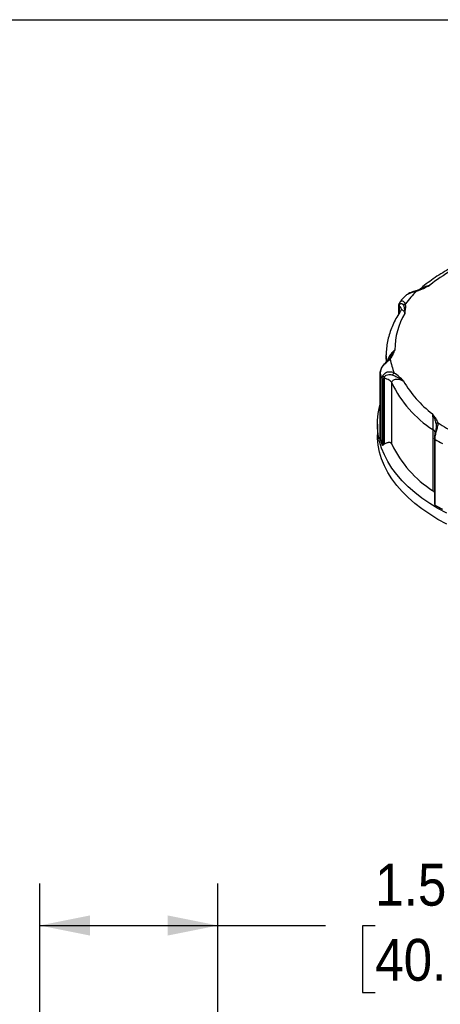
# Model space of a CAD drawing. Header units: inches. Extents: x 0 to 33, y 0 to 25.5.
# Tile 14 of 18: x 22 to 25.8, y 16.7 to 25.5. Entities that reach past the tile are written whole.
import ezdxf

# ---------------------------------------------------------------- set-up
doc = ezdxf.new("R2010")
doc.units = ezdxf.units.IN
doc.header["$LTSCALE"] = 3
doc.header["$MEASUREMENT"] = 0
doc.linetypes.add('SLD-Solid', pattern=[0])
doc.layers.add('DIMENSIONS', color=140, linetype='SLD-Solid', lineweight=25)
doc.layers.add('SLD-DEFPOINTS', color=7, linetype='Continuous')
doc.styles.add('SLDTEXTSTYLE0', font='GOTHIC.TTF', dxfattribs={"width": 0.913})
doc.dimstyles.new('SLDDIMSTYLE4', dxfattribs={"dimtxt": 0.375, "dimasz": 0.45, "dimexe": 0, "dimexo": 0.0625, "dimgap": 0.09375, "dimtad": 0, "dimtih": 1, "dimtoh": 1, "dimrnd": 1e-09, "dimzin": 12, "dimdsep": 46, "dimtxsty": 'SLDTEXTSTYLE0', "dimsah": 1, "dimcen": 0.09, "dimadec": 0, "dimazin": 3, "dimtfac": 1, "dimtofl": 0, "dimtmove": 0, "dimatfit": 3, "dimfxl": 0, "dimfrac": 2, "dimtolj": 1, "dimtzin": 12, "dimarcsym": 0})

# ---------------------------------------------------------------- blocks, each defined once
blk = doc.blocks.new('Block2')
at = {"color": 7, "linetype": 'SLD-Solid', "lineweight": 18}
blk.add_line((33.0003, 25.5003), (0.0003, 25.5003), dxfattribs=at)
blk = doc.blocks.new('_D_10')
at = {"layer": 'DIMENSIONS'}
for p, q in [((22.1911, 14.9543), (22.1911, 17.7802)), ((23.7856, 13.5114), (23.7856, 17.7802)), ((22.1911, 17.4052), (23.7856, 17.4052)), ((23.7856, 17.4052), (24.7489, 17.4052)), ((25.1921, 17.4024), (25.0778, 17.4024)), ((25.0778, 17.4024), (25.0778, 16.8071)), ((26.1619, 17.4024), (26.2761, 17.4024)), ((26.2761, 17.4024), (26.2761, 16.8071)), ((25.0778, 16.8071), (25.1921, 16.8071)), ((26.2761, 16.8071), (26.1619, 16.8071))]:
    blk.add_line(p, q, dxfattribs=at)
for points in [[(22.1911, 17.4052), (22.6411, 17.3152), (22.6411, 17.4952)], [(23.7856, 17.4052), (23.3356, 17.4952), (23.3356, 17.3152)]]:
    blk.add_solid(points, dxfattribs=at)
at = {"layer": 'DIMENSIONS', "char_height": 0.375, "attachment_point": 1, "style": 'SLDTEXTSTYLE0'}
for s, insert in [('1.59', (25.1921, 17.9575)), ('40.5', (25.1921, 17.2861))]:
    blk.add_mtext(s, dxfattribs=dict(at, insert=insert))

msp = doc.modelspace()

# ---------------------------------------------------------------- linework, layer by layer
at = {"color": 7, "linetype": 'SLD-Solid'}
msp.add_line((0.0003, 25.5003), (33.0003, 25.5003), dxfattribs=at)
for p, q in [((25.6037, 23.0952), (25.5573, 23.0772)), ((25.413, 22.9755), (25.405, 22.964)), ((25.4149, 22.9765), (25.4121, 22.9737)), ((25.4718, 23.0404), (25.4668, 23.0368)), ((25.399, 22.9349), (25.399, 22.8645)), ((25.4032, 22.8715), (25.4032, 22.9279)), ((25.4077, 22.9406), (25.4077, 22.8791)), ((25.29, 22.4977), (25.29, 22.504)), ((25.29, 22.4977), (25.29, 22.4415)), ((25.3217, 22.4773), (25.3145, 22.4666)), ((25.2368, 22.3437), (25.2368, 21.7569)), ((25.237, 21.7555), (25.237, 22.3422)), ((25.2517, 22.2888), (25.2517, 21.7021)), ((25.2656, 21.7021), (25.2656, 22.2799)), ((25.2727, 22.2948), (25.2727, 21.7063)), ((25.3411, 21.7072), (25.3411, 22.2538)), ((25.2113, 21.8869), (25.2113, 21.7905)), ((25.7085, 21.8376), (25.7085, 21.2911)), ((25.7221, 21.7575), (25.7221, 21.1753)), ((25.7275, 21.163), (25.7275, 21.7497))]:
    msp.add_line(p, q)
at = {"flags": 128}
for points in [[(25.2923, 22.4457), (25.2902, 22.4817), (25.29, 22.4977)], [(25.8315, 21.0889), (25.7532, 21.1316), (25.6794, 21.1768), (25.6102, 21.2244), (25.5459, 21.2742), (25.4867, 21.3261), (25.4329, 21.38), (25.3846, 21.4355), (25.342, 21.4925), (25.3052, 21.5509), (25.2743, 21.6105), (25.2495, 21.6709), (25.2308, 21.7321), (25.2183, 21.7938), (25.212, 21.8559), (25.212, 21.918), (25.2183, 21.98), (25.2308, 22.0417), (25.2368, 22.064)], [(25.8315, 20.9925), (25.7532, 21.0351), (25.6794, 21.0803), (25.6102, 21.1279), (25.5459, 21.1778), (25.4867, 21.2297), (25.4329, 21.2835), (25.3846, 21.339), (25.342, 21.3961), (25.3052, 21.4545), (25.2743, 21.514), (25.2495, 21.5745), (25.2308, 21.6357), (25.2183, 21.6974), (25.212, 21.7594), (25.2113, 21.7905)]]:
    msp.add_lwpolyline(points, dxfattribs=at)
for centre, radius, start, end in [((26.6683, 21.8806), 1.5905, 111.57549, 128.41913), ((26.2412, 22.3746), 0.9748, 134.10959, 143.0259), ((25.9833, 22.5564), 0.6145, 148.72555, 180.59018), ((25.9438, 22.5695), 0.625, 189.34445, 201.33982), ((25.8795, 22.4897), 0.6592, 192.93383, 197.75044), ((26.2711, 22.7392), 0.9491, 209.53108, 233.33343), ((26.2414, 22.6781), 0.9952, 205.23947, 237.62503), ((26.6518, 23.272), 1.6417, 236.85398, 243.1514), ((25.8795, 21.9031), 0.6592, 192.93383, 197.75044), ((26.6279, 23.233), 1.7352, 238.73956, 241.26582), ((26.2414, 22.1316), 0.9952, 205.23947, 237.62503), ((26.6279, 22.6463), 1.7352, 238.73956, 241.26582)]:
    msp.add_arc(centre, radius, start, end)
for points, knots in [([(26.1129, 23.3913), (26.1095, 23.3901), (26.0781, 23.3786), (26.0205, 23.3549), (25.9417, 23.3192), (25.8665, 23.2808), (25.7949, 23.2398), (25.7272, 23.1965), (25.6637, 23.1507), (25.619, 23.1151), (25.5963, 23.0946), (25.5919, 23.0906)], [0, 0, 0, 0, 0.016295, 0.151953, 0.287714, 0.423573, 0.559519, 0.695531, 0.831576, 0.967584, 1, 1, 1, 1]), ([(25.4762, 23.0438), (25.4845, 23.0487), (25.5016, 23.0589), (25.5327, 23.0677), (25.5528, 23.0723), (25.5627, 23.0745)], [0, 0, 0, 0, 0.326353, 0.670302, 1, 1, 1, 1]), ([(25.5573, 23.0773), (25.5502, 23.0753), (25.5356, 23.071), (25.512, 23.0631), (25.4911, 23.0546), (25.4806, 23.0467), (25.4768, 23.0438)], [0, 0, 0, 0, 0.262213, 0.538683, 0.832337, 1, 1, 1, 1]), ([(25.5627, 23.0745), (25.5611, 23.0762), (25.5585, 23.0779), (25.5564, 23.0772), (25.5556, 23.0764)], [0.25, 0.25, 0.25, 0.25, 0.6785714, 1, 1, 1, 1]), ([(25.5627, 23.0745), (25.5846, 23.0811), (25.6046, 23.0898), (25.6429, 23.1078), (25.6613, 23.1174), (25.68, 23.1267)], [0, 0, 0, 0, 0.5, 0.5, 1, 1, 1, 1]), ([(25.68, 23.1267), (25.6634, 23.1222), (25.6342, 23.1141), (25.605, 23.1002), (25.5944, 23.0916), (25.5943, 23.0915)], [0, 0, 0, 0, 0.5630533, 0.994728, 1, 1, 1, 1]), ([(25.68, 23.1267), (25.6591, 23.1184), (25.6329, 23.108), (25.6056, 23.0962), (25.6001, 23.0938)], [0, 0, 0, 0, 0.796443, 1, 1, 1, 1]), ([(25.4624, 23.0323), (25.447, 23.0161), (25.4291, 22.9971), (25.4135, 22.9772), (25.4112, 22.9744)], [0, 0, 0, 0, 0.85514, 1, 1, 1, 1]), ([(25.4624, 22.9609), (25.4592, 22.9663), (25.4528, 22.9775), (25.4374, 22.9856), (25.423, 22.9859), (25.4169, 22.9788), (25.4149, 22.9765)], [0, 0, 0, 0, 0.2765322, 0.5650063, 0.8612619, 1, 1, 1, 1]), ([(25.4633, 23.0314), (25.4662, 23.0356), (25.4696, 23.0404), (25.4754, 23.0434), (25.4762, 23.0438)], [0, 0, 0, 0, 0.871359, 1, 1, 1, 1]), ([(25.4255, 22.9058), (25.4208, 22.899), (25.4033, 22.8737), (25.3769, 22.829), (25.3484, 22.7715), (25.3255, 22.713), (25.3081, 22.6539), (25.2965, 22.5945), (25.2906, 22.5446), (25.2907, 22.5147), (25.2907, 22.5046)], [0, 0, 0, 0, 0.054776, 0.202214, 0.349009, 0.494899, 0.639868, 0.783985, 0.927407, 1, 1, 1, 1]), ([(25.405, 22.964), (25.4033, 22.9597), (25.3998, 22.951), (25.3993, 22.9399), (25.3991, 22.9343)], [0, 0, 0, 0, 0.503495, 1, 1, 1, 1]), ([(25.3992, 22.9343), (25.3992, 22.9341), (25.3991, 22.9328), (25.4003, 22.9305), (25.4022, 22.9288), (25.4032, 22.9279)], [0, 0, 0, 0, 0.094727, 0.547363, 1, 1, 1, 1]), ([(25.4052, 22.964), (25.4049, 22.9628), (25.4044, 22.9601), (25.4054, 22.9555), (25.4072, 22.9524), (25.4081, 22.9509)], [0, 0, 0, 0, 0.280583, 0.640126, 1, 1, 1, 1]), ([(25.4277, 22.9092), (25.4278, 22.9106), (25.428, 22.917), (25.4218, 22.9281), (25.4124, 22.9364), (25.4077, 22.9406)], [0, 0, 0, 0, 0.125404, 0.562702, 1, 1, 1, 1]), ([(25.4081, 22.9509), (25.4107, 22.9569), (25.4181, 22.9653), (25.4334, 22.9659), (25.4415, 22.9564), (25.4444, 22.9495)], [0, 0, 0, 0, 0.082042, 0.164084, 0.287147, 0.287147, 0.287147, 0.287147]), ([(25.4283, 22.9097), (25.4283, 22.9098), (25.4282, 22.9115), (25.4267, 22.9086), (25.4253, 22.9058)], [0, 0, 0, 0, 0.054496, 1, 1, 1, 1]), ([(25.4257, 22.9057), (25.4264, 22.9068), (25.4286, 22.9099), (25.4347, 22.9092), (25.4447, 22.9004), (25.4533, 22.8844), (25.4581, 22.8754)], [0, 0, 0, 0, 0.095757, 0.26525, 0.58423, 1, 1, 1, 1]), ([(25.4444, 22.9495), (25.4457, 22.9521), (25.4505, 22.9577), (25.458, 22.9605), (25.4624, 22.9609)], [0, 0, 0, 0, 0.428571, 1, 1, 1, 1]), ([(25.4444, 22.9495), (25.4462, 22.9454), (25.4491, 22.9368), (25.4538, 22.9141), (25.4561, 22.893), (25.4581, 22.8756), (25.4581, 22.8755), (25.4581, 22.8754)], [-0.0016885, -0.0016885, -0.0016885, -0.0016885, 0.0733065, 0.1483014, 0.3732861, 0.3732861, 0.3749746, 0.3749746, 0.3749746, 0.3749746]), ([(25.4581, 22.8754), (25.4603, 22.8896), (25.4628, 22.9038), (25.4656, 22.9324), (25.466, 22.9468), (25.4624, 22.9609)], [0, 0, 0, 0, 0.5, 0.5, 1, 1, 1, 1]), ([(25.3689, 22.55), (25.3598, 22.5415), (25.3425, 22.525), (25.3217, 22.4967), (25.3086, 22.4726), (25.3025, 22.4596), (25.3006, 22.4529), (25.3004, 22.4522)], [0, 0, 0, 0, 0.359605, 0.690426, 0.844763, 0.981654, 1, 1, 1, 1]), ([(25.3689, 22.55), (25.3599, 22.5361), (25.3449, 22.5125), (25.3269, 22.4863), (25.3196, 22.4756)], [0, 0, 0, 0, 0.594237, 1, 1, 1, 1]), ([(25.3272, 22.468), (25.3381, 22.4808), (25.3455, 22.4945), (25.3581, 22.5222), (25.3633, 22.5361), (25.3689, 22.55)], [0, 0, 0, 0, 0.5, 0.5, 1, 1, 1, 1]), ([(25.2453, 22.3782), (25.2505, 22.3897), (25.2652, 22.4121), (25.2975, 22.4438), (25.3179, 22.4595), (25.3272, 22.468)], [-0.2873707, -0.2873707, -0.2873707, -0.2873707, -0.2052648, -0.1231589, 0, 0, 0, 0]), ([(25.3145, 22.4667), (25.3096, 22.4615), (25.2995, 22.451), (25.2802, 22.432), (25.2597, 22.4087), (25.2502, 22.3905), (25.2453, 22.3812)], [0, 0, 0, 0, 0.233206, 0.476283, 0.732195, 1, 1, 1, 1]), ([(25.3272, 22.468), (25.3254, 22.4683), (25.322, 22.469), (25.3175, 22.4684), (25.3152, 22.467), (25.3142, 22.4664)], [0, 0, 0, 0, 0.353101, 0.705855, 1, 1, 1, 1]), ([(25.2453, 22.3812), (25.2431, 22.3753), (25.2385, 22.3634), (25.2377, 22.3518), (25.2373, 22.346)], [0, 0, 0, 0, 0.4971, 1, 1, 1, 1]), ([(25.2453, 22.3782), (25.245, 22.3789), (25.2445, 22.3801), (25.2452, 22.3808), (25.2455, 22.3811)], [0, 0, 0, 0, 0.62325, 1, 1, 1, 1]), ([(25.3617, 22.342), (25.3484, 22.3484), (25.3217, 22.3552), (25.2834, 22.3452), (25.2668, 22.3301), (25.261, 22.321)], [0, 0, 0, 0, 0.123063, 0.205105, 0.287147, 0.287147, 0.287147, 0.287147]), ([(25.237, 22.3422), (25.2368, 22.3433), (25.2366, 22.3446), (25.2373, 22.3458), (25.2374, 22.346)], [0, 0, 0, 0, 0.818813, 1, 1, 1, 1]), ([(25.2517, 22.2888), (25.2522, 22.287), (25.2553, 22.2831), (25.2616, 22.2806), (25.2656, 22.2799)], [0, 0, 0, 0, 0.428571, 1, 1, 1, 1]), ([(25.261, 22.321), (25.2614, 22.3179), (25.2645, 22.3119), (25.2704, 22.307), (25.2732, 22.3053)], [0, 0, 0, 0, 0.571429, 1, 1, 1, 1]), ([(25.3411, 22.2538), (25.337, 22.2634), (25.3284, 22.2724), (25.3045, 22.2868), (25.2892, 22.2921), (25.2727, 22.2948)], [0, 0, 0, 0, 0.5, 0.5, 1, 1, 1, 1]), ([(25.2732, 22.3053), (25.2773, 22.3125), (25.2891, 22.3245), (25.3172, 22.3332), (25.3378, 22.3292), (25.3487, 22.3249)], [0, 0, 0, 0, 0.082042, 0.164084, 0.287147, 0.287147, 0.287147, 0.287147]), ([(25.3411, 22.2538), (25.3411, 22.2642), (25.3494, 22.2815), (25.3862, 22.2916), (25.4228, 22.2818), (25.4453, 22.2714)], [-3.8643166, -3.8643166, -3.8643166, -3.8643166, -3.6454557, -3.4265947, -3.0983033, -3.0983033, -3.0983033, -3.0983033]), ([(25.3487, 22.3249), (25.3497, 22.3279), (25.3531, 22.335), (25.3586, 22.3403), (25.3617, 22.342)], [0, 0, 0, 0, 0.428571, 1, 1, 1, 1]), ([(25.3487, 22.3249), (25.3554, 22.3223), (25.3684, 22.3167), (25.4004, 22.3009), (25.4257, 22.285), (25.445, 22.2716), (25.4452, 22.2715), (25.4453, 22.2714)], [-0.0016883, -0.0016883, -0.0016883, -0.0016883, 0.0733066, 0.1483016, 0.3732865, 0.3732865, 0.3749748, 0.3749748, 0.3749748, 0.3749748]), ([(25.4453, 22.2714), (25.4326, 22.2837), (25.4202, 22.296), (25.3934, 22.3201), (25.379, 22.3318), (25.3617, 22.342)], [0, 0, 0, 0, 0.5, 0.5, 1, 1, 1, 1]), ([(25.7542, 21.8974), (25.75, 21.9115), (25.742, 21.9251), (25.724, 21.9518), (25.714, 21.9648), (25.7043, 21.9779)], [0, 0, 0, 0, 0.5, 0.5, 1, 1, 1, 1]), ([(25.7043, 21.9779), (25.7054, 21.9641), (25.7068, 21.9381), (25.708, 21.8939), (25.7084, 21.8608), (25.7085, 21.8428), (25.7085, 21.8376)], [0, 0, 0, 0, 0.2735738, 0.4377181, 0.6565771, 0.7660066, 0.7660066, 0.7660066, 0.7660066]), ([(25.7043, 21.9779), (25.7044, 21.9778), (25.7045, 21.9777), (25.7118, 21.9608), (25.7221, 21.9365), (25.7323, 21.9045), (25.7352, 21.892), (25.7363, 21.8858)], [-0.3766634, -0.3766634, -0.3766634, -0.3766634, -0.3749755, -0.3749755, -0.1499902, -0.0749951, 0, 0, 0, 0]), ([(25.7294, 21.8124), (25.7275, 21.8167), (25.7234, 21.8259), (25.7136, 21.8336), (25.7085, 21.8376)], [0, 0, 0, 0, 0.472397, 1, 1, 1, 1]), ([(25.7356, 21.8477), (25.7341, 21.8394), (25.7318, 21.8267), (25.7277, 21.8069), (25.726, 21.7964), (25.7251, 21.7911)], [0, 0, 0, 0, 0.479144, 0.734739, 1, 1, 1, 1]), ([(25.7314, 21.788), (25.7339, 21.8009), (25.7406, 21.8274), (25.7524, 21.8673), (25.7553, 21.8874), (25.7542, 21.8974)], [-0.2873707, -0.2873707, -0.2873707, -0.2873707, -0.2052648, -0.1231589, 0, 0, 0, 0]), ([(25.7363, 21.8858), (25.7369, 21.8797), (25.7382, 21.8676), (25.7362, 21.8525), (25.7351, 21.845)], [0, 0, 0, 0, 0.502407, 1, 1, 1, 1]), ([(25.7542, 21.8974), (25.7509, 21.8971), (25.7433, 21.8947), (25.738, 21.8893), (25.7363, 21.8858)], [0, 0, 0, 0, 0.428571, 1, 1, 1, 1]), ([(25.7251, 21.7911), (25.7243, 21.785), (25.7225, 21.7727), (25.7223, 21.7618), (25.7222, 21.7564)], [0, 0, 0, 0, 0.498712, 1, 1, 1, 1]), ([(25.7314, 21.788), (25.7302, 21.7884), (25.7276, 21.7893), (25.7256, 21.7904), (25.7254, 21.7909), (25.7253, 21.791)], [0, 0, 0, 0, 0.397258, 0.79415, 1, 1, 1, 1]), ([(25.2517, 21.7021), (25.2518, 21.7017), (25.2521, 21.7009), (25.2529, 21.7), (25.2539, 21.6994), (25.255, 21.699), (25.2571, 21.6988), (25.2606, 21.6995), (25.2638, 21.7011), (25.2656, 21.7021)], [0, 0, 0, 0, 0.086108, 0.174093, 0.264904, 0.359403, 0.458357, 0.704711, 1, 1, 1, 1]), ([(25.3411, 21.7072), (25.3407, 21.7081), (25.3399, 21.7099), (25.3384, 21.7122), (25.3368, 21.7142), (25.3348, 21.7161), (25.3327, 21.7177), (25.3289, 21.7199), (25.3226, 21.7217), (25.3138, 21.7218), (25.3043, 21.7202), (25.2944, 21.7171), (25.2838, 21.7125), (25.2765, 21.7084), (25.2727, 21.7063)], [0, 0, 0, 0, 0.040415, 0.080849, 0.121518, 0.162637, 0.204412, 0.247042, 0.36977, 0.500367, 0.618089, 0.739499, 0.866302, 1, 1, 1, 1]), ([(25.7221, 21.2757), (25.7204, 21.2784), (25.7168, 21.2846), (25.7114, 21.2888), (25.7085, 21.2911)], [0, 0, 0, 0, 0.44543, 1, 1, 1, 1]), ([(25.7222, 21.1753), (25.7222, 21.1741), (25.7222, 21.1709), (25.7235, 21.1672), (25.7255, 21.1644), (25.7268, 21.1635), (25.7275, 21.163)], [0, 0, 0, 0, 0.2337268, 0.6323486, 0.8193344, 1, 1, 1, 1])]:
    msp.add_open_spline(points, degree=3, knots=knots)
for points in [[(25.4032, 22.9279), (25.4032, 22.9371), (25.4049, 22.945), (25.4081, 22.9509)], [(25.4081, 22.9509), (25.4079, 22.9475), (25.4077, 22.9441), (25.4077, 22.9406)], [(25.237, 22.3422), (25.237, 22.3537), (25.24, 22.3662), (25.2453, 22.3782)], [(25.261, 22.321), (25.255, 22.3114), (25.2517, 22.3003), (25.2517, 22.2888)], [(25.2656, 22.2799), (25.2656, 22.2891), (25.2683, 22.2979), (25.2732, 22.3053)], [(25.2732, 22.3053), (25.2729, 22.3018), (25.2727, 22.2983), (25.2727, 22.2948)], [(25.7275, 21.7497), (25.7237, 21.752), (25.7217, 21.7552), (25.7221, 21.7583)], [(25.7275, 21.7497), (25.7275, 21.7612), (25.7289, 21.7745), (25.7314, 21.788)], [(25.2727, 21.7063), (25.2703, 21.7049), (25.268, 21.7035), (25.2656, 21.7021)]]:
    msp.add_open_spline(points, degree=3)

# ---------------------------------------------------------------- block references
at = {"layer": 'SLD-DEFPOINTS'}
msp.add_blockref('Block2', (0, 0), dxfattribs=at)

# ---------------------------------------------------------------- dimensions: what is measured, and where the dimension line sits
at = {"layer": 'DIMENSIONS'}
dim = msp.add_linear_dim(base=(23.7856, 17.4052), p1=(22.1911, 14.8043), p2=(23.7856, 13.3614), dimstyle='SLDDIMSTYLE4', dxfattribs=at)
dim.commit()
dim.dimension.update_dxf_attribs({"geometry": '_D_10', "text_midpoint": (25.677, 17.4052), "dimtype": 160})

doc.saveas('drawing.dxf')
